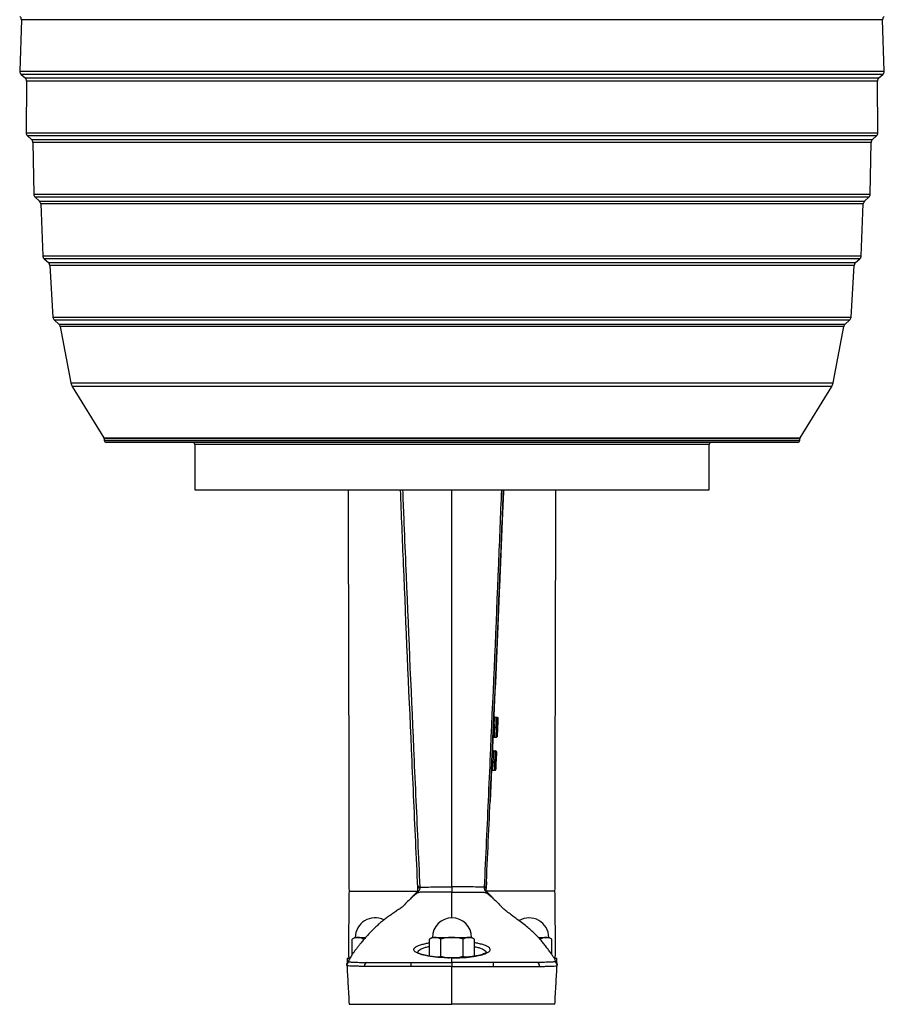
# Model space of a CAD drawing. Header units: millimetres. Extents: x 45 to 207, y 11 to 197.
# Tile 4 of 5: x 165 to 207, y 102 to 150. Entities that reach past the tile are written whole.
import ezdxf

# ---------------------------------------------------------------- set-up
doc = ezdxf.new("R2010")
doc.units = ezdxf.units.MM

msp = doc.modelspace()

# ---------------------------------------------------------------- linework, layer by layer
at = {"color": 7, "linetype": 'Continuous', "lineweight": 25}
for p, q in [((164.701, 149.652), (164.62, 147.152)), ((206.638, 147.152), (206.557, 149.652)), ((164.687, 146.996), (164.885, 146.819)), ((206.373, 146.819), (206.572, 146.996)), ((164.952, 146.668), (164.929, 144.161)), ((206.329, 144.161), (206.307, 146.668)), ((164.996, 144.01), (165.198, 143.829)), ((206.06, 143.829), (206.263, 144.01)), ((165.265, 143.683), (165.301, 141.171)), ((205.957, 141.171), (205.993, 143.683)), ((165.368, 141.025), (165.575, 140.84)), ((165.641, 140.698), (165.738, 138.182)), ((205.521, 138.182), (205.617, 140.698)), ((205.683, 140.84), (205.89, 141.025)), ((165.804, 138.04), (166.015, 137.852)), ((205.243, 137.852), (205.454, 138.04)), ((166.081, 137.715), (166.238, 135.196)), ((205.02, 135.196), (205.177, 137.715)), ((166.304, 135.06), (166.528, 134.86)), ((204.73, 134.86), (204.954, 135.06)), ((166.591, 134.748), (167.112, 132.005)), ((204.146, 132.005), (204.667, 134.748)), ((167.177, 131.836), (168.714, 129.338)), ((202.544, 129.338), (204.081, 131.836)), ((168.729, 129.286), (168.729, 129.214)), ((202.529, 129.214), (202.529, 129.286)), ((185.629, 129.114), (168.829, 129.114)), ((173.129, 129.014), (173.129, 126.814)), ((202.429, 129.114), (185.629, 129.114)), ((198.129, 126.814), (198.129, 129.014)), ((173.129, 126.814), (185.629, 126.814)), ((185.629, 107.519), (185.629, 126.814)), ((185.629, 126.814), (198.129, 126.814)), ((187.666, 115.815), (187.667, 115.816)), ((187.716, 115.764), (187.812, 115.764)), ((187.812, 115.764), (187.812, 115.764)), ((187.854, 115.531), (187.856, 115.58)), ((187.859, 115.632), (187.856, 115.571)), ((187.859, 115.632), (187.861, 115.688)), ((187.861, 115.688), (187.861, 115.688)), ((187.693, 115.279), (187.693, 115.279)), ((187.693, 115.279), (187.793, 115.279)), ((187.793, 115.279), (187.793, 115.279)), ((187.831, 115), (187.826, 114.905)), ((187.829, 114.967), (187.831, 115.018)), ((187.619, 114.744), (187.594, 114.185)), ((187.669, 114.791), (187.773, 114.791)), ((187.773, 114.791), (187.773, 114.791)), ((187.59, 114.085), (187.639, 114.083)), ((187.594, 114.185), (187.594, 114.185)), ((187.594, 114.185), (187.594, 114.185)), ((187.594, 114.184), (187.594, 114.185)), ((187.594, 114.185), (187.594, 114.185)), ((187.594, 114.183), (187.594, 114.185)), ((187.639, 114.083), (187.617, 113.58)), ((187.74, 114.083), (187.639, 114.083)), ((187.644, 114.133), (187.74, 114.133)), ((187.74, 114.133), (187.74, 114.083)), ((187.74, 114.133), (187.74, 114.133)), ((187.74, 114.133), (187.74, 114.133)), ((187.79, 114.08), (187.74, 114.083)), ((187.788, 114.048), (187.785, 113.969)), ((187.786, 114.006), (187.79, 114.08)), ((187.787, 114.014), (187.787, 114.014)), ((187.79, 114.08), (187.79, 114.08)), ((187.79, 114.08), (187.79, 114.08)), ((187.567, 113.583), (187.567, 113.582)), ((187.567, 113.583), (187.617, 113.58)), ((187.617, 113.58), (187.617, 113.58)), ((187.717, 113.58), (187.617, 113.58)), ((187.617, 113.58), (187.717, 113.58)), ((187.717, 113.58), (187.717, 113.58)), ((187.717, 113.58), (187.767, 113.578)), ((187.775, 113.746), (187.771, 113.658)), ((187.771, 113.658), (187.771, 113.658)), ((187.774, 113.724), (187.774, 113.724)), ((187.551, 113.235), (187.48, 111.663)), ((187.597, 113.183), (187.702, 113.183)), ((187.597, 113.183), (187.702, 113.183)), ((187.753, 113.254), (187.753, 113.254)), ((187.303, 107.762), (187.289, 107.446)), ((183.962, 107.608), (183.97, 107.446)), ((183.97, 107.445), (183.968, 107.486)), ((184.066, 107.506), (184.067, 107.475)), ((187.192, 107.506), (187.191, 107.475)), ((187.288, 107.445), (187.29, 107.486)), ((187.289, 107.446), (187.288, 107.445)), ((187.376, 107.222), (187.359, 107.241)), ((180.929, 105.064), (180.782, 104.979)), ((180.782, 104.234), (180.782, 104.979)), ((180.929, 105.064), (181.056, 105.064)), ((181.056, 105.064), (181.425, 105.064)), ((181.331, 104.949), (181.331, 104.979)), ((184.679, 105.064), (184.532, 104.979)), ((184.532, 104.149), (184.532, 104.979)), ((184.679, 105.064), (184.806, 105.064)), ((184.806, 105.064), (185.629, 105.064)), ((185.081, 104.149), (185.081, 104.979)), ((185.629, 105.064), (186.452, 105.064)), ((186.178, 104.149), (186.178, 104.979)), ((186.452, 105.064), (186.579, 105.064)), ((186.726, 104.979), (186.579, 105.064)), ((186.726, 104.149), (186.726, 104.979)), ((189.831, 105.064), (190.202, 105.064)), ((189.928, 104.979), (189.892, 104.989)), ((189.928, 104.948), (189.928, 104.979)), ((190.202, 105.064), (190.329, 105.064)), ((190.476, 104.979), (190.329, 105.064)), ((190.476, 104.234), (190.476, 104.979)), ((180.529, 104.064), (180.529, 103.814)), ((180.529, 104.064), (180.664, 104.064)), ((185.629, 103.849), (185.629, 104.069)), ((186.178, 104.149), (186.286, 104.099)), ((190.602, 104.064), (190.729, 104.064)), ((190.717, 103.802), (190.729, 103.814)), ((190.729, 103.814), (190.729, 104.064)), ((185.629, 103.654), (183.629, 103.653)), ((185.629, 103.654), (187.629, 103.653)), ((180.629, 101.814), (180.97, 101.814)), ((180.97, 101.814), (183.629, 101.814)), ((183.629, 101.814), (185.629, 101.814)), ((187.629, 101.814), (185.629, 101.814)), ((190.288, 101.814), (187.629, 101.814)), ((190.629, 101.814), (190.288, 101.814))]:
    msp.add_line(p, q, dxfattribs=at)
at = {"color": 8, "linetype": 'Continuous', "lineweight": 25}
for p, q in [((206.557, 149.652), (164.701, 149.652)), ((164.62, 147.152), (206.638, 147.152)), ((206.572, 146.996), (164.687, 146.996)), ((164.885, 146.819), (206.373, 146.819)), ((206.307, 146.668), (164.952, 146.668)), ((164.929, 144.161), (206.329, 144.161)), ((206.263, 144.01), (164.996, 144.01)), ((165.198, 143.829), (206.06, 143.829)), ((205.993, 143.683), (165.265, 143.683)), ((165.301, 141.171), (205.957, 141.171)), ((205.89, 141.025), (165.368, 141.025)), ((165.575, 140.84), (205.683, 140.84)), ((205.617, 140.698), (165.641, 140.698)), ((165.738, 138.182), (205.521, 138.182)), ((205.454, 138.04), (165.804, 138.04)), ((166.015, 137.852), (205.243, 137.852)), ((205.177, 137.715), (166.081, 137.715)), ((166.238, 135.196), (205.02, 135.196)), ((204.954, 135.06), (166.304, 135.06)), ((166.528, 134.86), (204.73, 134.86)), ((204.667, 134.748), (166.591, 134.748)), ((167.112, 132.005), (204.146, 132.005)), ((204.081, 131.836), (167.177, 131.836)), ((168.714, 129.338), (185.629, 129.338)), ((185.629, 129.286), (168.729, 129.286)), ((168.729, 129.214), (185.629, 129.214)), ((185.629, 129.338), (202.544, 129.338)), ((202.529, 129.286), (185.629, 129.286)), ((185.629, 129.214), (202.529, 129.214)), ((185.629, 129.014), (173.129, 129.014)), ((198.129, 129.014), (185.629, 129.014)), ((187.643, 115.294), (187.641, 115.294)), ((187.641, 115.264), (187.641, 115.266)), ((187.79, 114.08), (187.79, 114.08)), ((187.79, 114.08), (187.79, 114.08)), ((183.883, 107.221), (183.884, 107.221)), ((185.629, 106.014), (185.629, 107.27)), ((187.289, 107.446), (187.289, 107.446)), ((187.375, 107.221), (187.375, 107.221))]:
    msp.add_line(p, q, dxfattribs=at)
at = {"color": 7, "linetype": 'Continuous', "lineweight": 25, "flags": 128}
for points in [[(187.861, 115.688), (187.857, 115.588), (187.839, 115.189), (187.824, 114.862)], [(187.567, 113.583), (187.572, 113.683), (187.59, 114.085)], [(187.644, 114.133), (187.634, 114.134), (187.633, 114.134)], [(187.717, 113.58), (187.73, 113.859), (187.74, 114.083)], [(187.79, 114.08), (187.785, 113.98), (187.767, 113.581), (187.753, 113.254)], [(187.765, 113.528), (187.769, 113.628), (187.787, 114.027), (187.79, 114.08)], [(187.79, 114.08), (187.785, 113.98), (187.766, 113.55)], [(187.79, 114.08), (187.785, 113.98), (187.767, 113.578)], [(187.767, 113.578), (187.772, 113.678), (187.784, 113.947)], [(187.774, 113.724), (187.778, 113.824), (187.787, 114.014)], [(187.79, 114.08), (187.79, 114.08), (187.79, 114.08)], [(187.753, 113.254), (187.757, 113.354), (187.771, 113.658)], [(183.629, 103.849), (183.629, 103.839), (183.629, 103.824), (183.629, 103.803), (183.629, 103.779), (183.629, 103.751), (183.629, 103.72), (183.629, 103.687), (183.629, 103.653)], [(187.629, 103.849), (187.629, 103.839), (187.629, 103.824), (187.629, 103.803), (187.629, 103.779), (187.629, 103.751), (187.629, 103.72), (187.629, 103.687), (187.629, 103.653)]]:
    msp.add_lwpolyline(points, dxfattribs=at)
at = {"color": 8, "linetype": 'Continuous', "lineweight": 25, "flags": 128}
for points in [[(187.594, 114.185), (187.595, 114.175), (187.597, 114.166)], [(187.594, 114.185), (187.595, 114.175), (187.597, 114.166)], [(187.771, 113.658), (187.767, 113.569), (187.763, 113.484)], [(180.556, 103.869), (180.564, 103.877), (180.584, 103.883), (180.584, 103.883), (180.584, 103.883)], [(184.457, 104.165), (184.448, 104.166), (184.423, 104.164)], [(186.8, 104.165), (186.81, 104.166), (186.835, 104.164)], [(190.702, 103.869), (190.694, 103.877), (190.675, 103.883), (190.675, 103.883), (190.675, 103.883)]]:
    msp.add_lwpolyline(points, dxfattribs=at)
at = {"color": 7, "linetype": 'Continuous', "lineweight": 25}
for centre, radius, start, end in [((164.502, 149.658), 0.2, 358.1345, 48.1897), ((206.757, 149.658), 0.2, 131.8103, 181.8655), ((164.82, 147.145), 0.2, 178.1345, 228.1897), ((206.438, 147.145), 0.2, 311.8103, 1.8655), ((164.752, 146.67), 0.2, 359.4812, 48.1897), ((206.507, 146.67), 0.2, 131.8103, 180.5188), ((165.129, 144.159), 0.2, 179.4812, 228.1897), ((206.129, 144.159), 0.2, 311.8103, 0.5188), ((165.065, 143.68), 0.2, 0.834, 48.1897), ((206.193, 143.68), 0.2, 131.8103, 179.166), ((165.501, 141.174), 0.2, 180.834, 228.1897), ((205.757, 141.174), 0.2, 311.8103, 359.166), ((165.441, 140.691), 0.2, 2.1926, 48.1897), ((205.817, 140.691), 0.2, 131.8103, 177.8074), ((165.937, 138.19), 0.2, 182.1926, 228.1897), ((165.882, 137.703), 0.2, 3.5569, 48.1897), ((205.376, 137.703), 0.2, 131.8103, 176.4431), ((205.321, 138.19), 0.2, 311.8103, 357.8074), ((166.438, 135.209), 0.2, 183.5569, 228.1897), ((204.821, 135.209), 0.2, 311.8103, 356.4431), ((166.395, 134.71), 0.2, 10.7504, 48.1897), ((204.864, 134.71), 0.2, 131.8103, 169.2496), ((167.603, 132.098), 0.5, 190.7504, 211.6075), ((203.655, 132.098), 0.5, 328.3925, 349.2496), ((168.629, 129.286), 0.1, 0, 31.6075), ((168.829, 129.214), 0.1, 180, 270), ((202.429, 129.214), 0.1, 270, 0), ((202.629, 129.286), 0.1, 148.3925, 180), ((173.029, 129.014), 0.1, 0, 90), ((198.229, 129.014), 0.1, 90, 180), ((187.781, 115.021), 0.05, 357.4585, 0), ((187.644, 114.183), 0.05, 177.4445, 269.9995), ((187.644, 114.183), 0.05, 199.4098, 270), ((187.644, 114.183), 0.05, 199.5512, 270), ((187.644, 114.183), 0.05, 199.2594, 270), ((187.74, 114.083), 0.05, 357.4425, 90), ((187.74, 114.083), 0.05, 357.4425, 90), ((187.74, 114.083), 0.05, 357.4425, 90), ((187.74, 114.083), 0.05, 357.4426, 0), ((187.549, 112.335), 1.247, 86.8617, 89.1588), ((187.785, 114.825), 1.247, 266.8618, 269.1589), ((187.597, 113.133), 0.05, 89.9953, 177.4258), ((187.702, 113.233), 0.05, 269.9953, 357.4272), ((184.05, 107.331), 0.176, 84.8018, 117.8564), ((184.049, 107.359), 0.117, 81.5137, 132.8656), ((187.209, 107.359), 0.117, 47.1344, 98.4863), ((187.208, 107.331), 0.176, 62.1436, 95.1982), ((181.879, 105.064), 0.95, 63.0404, 180), ((185.629, 105.064), 0.95, 0, 180), ((189.379, 105.064), 0.95, 0, 121.0066), ((180.717, 103.717), 0.199, 118.2302, 183.339), ((181.591, 103.678), 0.212, 125.602, 186.9729), ((189.667, 103.678), 0.212, 353.0271, 54.398), ((190.541, 103.717), 0.199, 356.661, 61.7698)]:
    msp.add_arc(centre, radius, start, end, dxfattribs=at)
for points, knots in [([(180.581, 126.814), (180.582, 126.694), (180.583, 125.666), (180.588, 123.744), (180.594, 121.076), (180.599, 119.073), (180.603, 117.725), (180.604, 117.006), (180.606, 116.293), (180.608, 115.601), (180.609, 114.958), (180.611, 114.395), (180.612, 113.943), (180.612, 113.594), (180.613, 113.364), (180.613, 113.184), (180.614, 113.003), (180.614, 112.746), (180.615, 112.387), (180.616, 111.915), (180.617, 111.325), (180.618, 110.629), (180.62, 109.827), (180.621, 108.92), (180.623, 108.071), (180.623, 107.524), (180.624, 107.314)], [0, 0, 0, 0, 0.01856, 0.158111, 0.295759, 0.42898, 0.46623, 0.503119, 0.539646, 0.575812, 0.60966, 0.638533, 0.662418, 0.679224, 0.69221, 0.697824, 0.706857, 0.720034, 0.737356, 0.762229, 0.792515, 0.828214, 0.869326, 0.915851, 0.967788, 1, 1, 1, 1]), ([(183.968, 107.486), (183.934, 108.233), (183.831, 110.472), (183.595, 115.7), (183.346, 121.396), (183.176, 125.602), (183.127, 126.814)], [0, 0, 0, 0, 0.116001, 0.348005, 0.812021, 1, 1, 1, 1]), ([(187.29, 107.486), (187.325, 108.233), (187.427, 110.472), (187.663, 115.7), (187.913, 121.396), (188.082, 125.602), (188.131, 126.814)], [0, 0, 0, 0, 0.116001, 0.348005, 0.812021, 1, 1, 1, 1]), ([(188.131, 126.814), (188.112, 126.344), (188.051, 124.802), (187.899, 121.135), (187.759, 117.94), (187.666, 115.815)], [0, 0, 0, 0, 0.128125, 0.419938, 1, 1, 1, 1]), ([(190.634, 107.314), (190.635, 107.488), (190.635, 107.969), (190.637, 108.724), (190.638, 109.548), (190.639, 110.278), (190.64, 110.914), (190.641, 111.455), (190.642, 111.902), (190.643, 112.255), (190.643, 112.514), (190.644, 112.691), (190.644, 112.824), (190.645, 113.024), (190.645, 113.345), (190.646, 113.798), (190.647, 114.317), (190.649, 114.879), (190.65, 115.546), (190.652, 116.326), (190.654, 117.229), (190.657, 118.314), (190.66, 119.563), (190.663, 120.948), (190.667, 122.322), (190.671, 124.021), (190.674, 125.517), (190.676, 126.56), (190.677, 126.814)], [0, 0, 0, 0, 0.026796, 0.073896, 0.116164, 0.153598, 0.1862, 0.213967, 0.236901, 0.255001, 0.268268, 0.2767, 0.282242, 0.288733, 0.307482, 0.331569, 0.358488, 0.387299, 0.418001, 0.461066, 0.507375, 0.556928, 0.627976, 0.699482, 0.769963, 0.839418, 0.960893, 1, 1, 1, 1]), ([(187.643, 115.281), (187.645, 115.33), (187.65, 115.435), (187.655, 115.556), (187.66, 115.67), (187.664, 115.76), (187.666, 115.811), (187.666, 115.815), (187.666, 115.816)], [0, 0, 0, 0, 0.173773, 0.375076, 0.460805, 0.686111, 0.900269, 1, 1, 1, 1]), ([(187.716, 115.764), (187.711, 115.765), (187.7, 115.766), (187.685, 115.774), (187.673, 115.787), (187.667, 115.801), (187.666, 115.811), (187.666, 115.816), (187.666, 115.816)], [0, 0, 0, 0, 0.208746, 0.417494, 0.626257, 0.835054, 0.971195, 1, 1, 1, 1]), ([(187.667, 115.816), (187.667, 115.816), (187.666, 115.811), (187.668, 115.801), (187.673, 115.787), (187.685, 115.774), (187.7, 115.766), (187.711, 115.765), (187.716, 115.764)], [0, 0, 0, 0, 0.0280831, 0.1649552, 0.3737515, 0.5825106, 0.7912536, 1, 1, 1, 1]), ([(187.716, 115.764), (187.716, 115.763), (187.716, 115.76), (187.714, 115.713), (187.71, 115.631), (187.705, 115.528), (187.699, 115.419), (187.695, 115.323), (187.693, 115.279)], [0, 0, 0, 0, 0.100152, 0.314508, 0.53981, 0.624836, 0.824896, 1, 1, 1, 1]), ([(187.793, 115.279), (187.793, 115.289), (187.796, 115.358), (187.801, 115.485), (187.805, 115.594), (187.809, 115.677), (187.811, 115.746), (187.812, 115.758), (187.812, 115.764)], [0, 0, 0, 0, 0.041685, 0.270118, 0.501992, 0.544612, 0.766136, 1, 1, 1, 1]), ([(187.812, 115.764), (187.818, 115.764), (187.829, 115.762), (187.844, 115.754), (187.855, 115.741), (187.861, 115.727), (187.862, 115.717), (187.862, 115.713), (187.862, 115.712)], [0, 0, 0, 0, 0.208747, 0.41749, 0.626249, 0.835041, 0.971221, 1, 1, 1, 1]), ([(187.812, 115.764), (187.818, 115.764), (187.829, 115.762), (187.844, 115.754), (187.855, 115.741), (187.861, 115.727), (187.862, 115.717), (187.862, 115.713), (187.862, 115.712)], [0, 0, 0, 0, 0.208738, 0.417479, 0.626236, 0.83503, 0.971942, 1, 1, 1, 1]), ([(187.862, 115.712), (187.862, 115.712), (187.862, 115.711), (187.861, 115.692), (187.859, 115.634), (187.855, 115.559), (187.851, 115.462), (187.846, 115.348), (187.843, 115.286), (187.843, 115.277)], [0, 0, 0, 0, 0.011483, 0.2345, 0.457054, 0.499386, 0.728913, 0.957406, 1, 1, 1, 1]), ([(187.862, 115.712), (187.862, 115.712), (187.862, 115.711), (187.861, 115.695), (187.859, 115.641), (187.856, 115.568), (187.851, 115.471), (187.846, 115.353), (187.843, 115.288), (187.843, 115.276)], [0, 0, 0, 0, 0.004361, 0.218111, 0.43145, 0.475111, 0.710936, 0.946487, 1, 1, 1, 1]), ([(187.843, 115.272), (187.843, 115.284), (187.846, 115.342), (187.85, 115.447), (187.855, 115.554), (187.859, 115.64), (187.862, 115.701), (187.862, 115.709), (187.862, 115.712)], [0, 0, 0, 0, 0.050828, 0.256255, 0.461395, 0.599648, 0.809461, 1, 1, 1, 1]), ([(187.843, 115.277), (187.843, 115.29), (187.846, 115.342), (187.85, 115.434), (187.853, 115.518), (187.856, 115.585), (187.859, 115.636), (187.859, 115.642), (187.859, 115.646)], [0, 0, 0, 0, 0.064537, 0.276611, 0.481386, 0.586282, 0.793104, 1, 1, 1, 1]), ([(187.859, 115.646), (187.859, 115.645), (187.859, 115.644), (187.858, 115.623), (187.855, 115.556), (187.851, 115.461), (187.847, 115.36), (187.844, 115.297), (187.843, 115.275)], [0, 0, 0, 0, 0.0547008, 0.2574305, 0.4564822, 0.6742109, 0.8816208, 1, 1, 1, 1]), ([(187.843, 115.273), (187.843, 115.281), (187.845, 115.328), (187.849, 115.414), (187.853, 115.503), (187.856, 115.575), (187.859, 115.634), (187.859, 115.642), (187.859, 115.646)], [0, 0, 0, 0, 0.0396218, 0.2421898, 0.4454427, 0.5597976, 0.7664545, 1, 1, 1, 1]), ([(187.859, 115.646), (187.859, 115.646), (187.859, 115.644), (187.859, 115.634), (187.857, 115.597), (187.855, 115.562), (187.854, 115.531)], [0, 0, 0, 0, 0.041196, 0.450399, 0.525077, 1, 1, 1, 1]), ([(187.856, 115.58), (187.857, 115.602), (187.859, 115.648), (187.862, 115.699), (187.862, 115.707), (187.862, 115.712)], [0, 0, 0, 0, 0.297129, 0.591016, 1, 1, 1, 1]), ([(187.619, 114.743), (187.619, 114.743), (187.619, 114.745), (187.62, 114.764), (187.624, 114.855), (187.63, 114.994), (187.637, 115.148), (187.641, 115.243), (187.643, 115.281)], [0, 0, 0, 0, 0.026654, 0.236676, 0.431432, 0.663493, 0.864636, 1, 1, 1, 1]), ([(187.693, 115.279), (187.687, 115.279), (187.676, 115.28), (187.661, 115.28), (187.65, 115.281), (187.644, 115.281), (187.643, 115.281), (187.643, 115.281), (187.643, 115.281)], [0, 0, 0, 0, 0.214755, 0.42951, 0.64428, 0.859078, 0.968977, 1, 1, 1, 1]), ([(187.693, 115.279), (187.693, 115.279), (187.691, 115.244), (187.687, 115.157), (187.68, 115.017), (187.674, 114.892), (187.67, 114.81), (187.669, 114.792), (187.669, 114.791), (187.669, 114.791)], [0, 0, 0, 0, 0.0000022, 0.1377022, 0.3385525, 0.5688518, 0.761561, 0.9723584, 1, 1, 1, 1]), ([(187.773, 114.791), (187.773, 114.793), (187.774, 114.799), (187.776, 114.853), (187.779, 114.943), (187.784, 115.062), (187.789, 115.185), (187.792, 115.257), (187.793, 115.279)], [0, 0, 0, 0, 0.172365, 0.370495, 0.51341, 0.71573, 0.915612, 1, 1, 1, 1]), ([(187.773, 114.791), (187.779, 114.791), (187.79, 114.792), (187.805, 114.801), (187.817, 114.814), (187.822, 114.826), (187.823, 114.835), (187.823, 114.838), (187.823, 114.838)], [0, 0, 0, 0, 0.22088, 0.441759, 0.662655, 0.883584, 0.96852, 1, 1, 1, 1]), ([(187.823, 114.838), (187.823, 114.838), (187.823, 114.835), (187.822, 114.826), (187.817, 114.814), (187.805, 114.801), (187.79, 114.792), (187.779, 114.791), (187.773, 114.791)], [0, 0, 0, 0, 0.026539, 0.116506, 0.337444, 0.558319, 0.77916, 1, 1, 1, 1]), ([(187.793, 115.279), (187.798, 115.279), (187.81, 115.278), (187.825, 115.277), (187.836, 115.277), (187.841, 115.277), (187.843, 115.277), (187.843, 115.277), (187.843, 115.277)], [0, 0, 0, 0, 0.214755, 0.42951, 0.644279, 0.859077, 0.968995, 1, 1, 1, 1]), ([(187.843, 115.277), (187.842, 115.257), (187.839, 115.191), (187.834, 115.08), (187.829, 114.974), (187.826, 114.894), (187.824, 114.845), (187.823, 114.841), (187.823, 114.838)], [0, 0, 0, 0, 0.08684, 0.286949, 0.487416, 0.629098, 0.824968, 1, 1, 1, 1]), ([(187.843, 115.276), (187.842, 115.269), (187.84, 115.213), (187.835, 115.108), (187.83, 114.995), (187.826, 114.907), (187.824, 114.848), (187.823, 114.841), (187.823, 114.838)], [0, 0, 0, 0, 0.0305799, 0.244446, 0.4577694, 0.6036838, 0.8042068, 1, 1, 1, 1]), ([(187.823, 114.838), (187.823, 114.839), (187.823, 114.84), (187.824, 114.86), (187.827, 114.929), (187.832, 115.022), (187.837, 115.136), (187.841, 115.228), (187.843, 115.272)], [0, 0, 0, 0, 0.04027, 0.243349, 0.445921, 0.593946, 0.804134, 1, 1, 1, 1]), ([(187.823, 114.838), (187.823, 114.839), (187.823, 114.84), (187.824, 114.86), (187.827, 114.914), (187.829, 114.956), (187.829, 114.963), (187.829, 114.967)], [0, 0, 0, 0, 0.1259611, 0.4471726, 0.90905, 0.9447356, 1, 1, 1, 1]), ([(187.826, 114.905), (187.826, 114.905), (187.826, 114.905), (187.827, 114.924), (187.83, 114.985), (187.834, 115.072), (187.838, 115.173), (187.841, 115.245), (187.843, 115.277)], [0, 0, 0, 0, 0.036785, 0.248942, 0.452036, 0.632284, 0.830925, 1, 1, 1, 1]), ([(187.843, 115.275), (187.842, 115.263), (187.84, 115.211), (187.836, 115.121), (187.832, 115.044), (187.83, 114.979), (187.827, 114.919), (187.827, 114.91), (187.826, 114.905)], [0, 0, 0, 0, 0.061083, 0.27085, 0.472262, 0.535776, 0.747961, 1, 1, 1, 1]), ([(187.831, 115.018), (187.83, 114.993), (187.828, 114.944), (187.826, 114.909), (187.826, 114.906), (187.826, 114.905)], [0, 0, 0, 0, 0.3958593, 0.7438475, 1, 1, 1, 1]), ([(187.826, 114.905), (187.826, 114.905), (187.826, 114.905), (187.827, 114.91), (187.827, 114.928), (187.829, 114.963), (187.83, 114.987)], [0, 0, 0, 0, 0.098759, 0.252217, 0.503583, 1, 1, 1, 1]), ([(187.83, 114.987), (187.83, 114.995), (187.832, 115.023), (187.834, 115.087), (187.838, 115.178), (187.841, 115.244), (187.843, 115.273)], [0, 0, 0, 0, 0.120314, 0.388501, 0.736643, 1, 1, 1, 1]), ([(187.619, 114.743), (187.619, 114.744), (187.619, 114.747), (187.62, 114.755), (187.626, 114.768), (187.637, 114.78), (187.652, 114.789), (187.663, 114.79), (187.669, 114.791)], [0, 0, 0, 0, 0.031501, 0.116401, 0.337334, 0.558235, 0.779119, 1, 1, 1, 1]), ([(187.669, 114.791), (187.663, 114.79), (187.652, 114.789), (187.637, 114.78), (187.626, 114.768), (187.62, 114.755), (187.619, 114.746), (187.619, 114.743), (187.619, 114.743)], [0, 0, 0, 0, 0.2208442, 0.4416892, 0.6625675, 0.8835103, 0.9734409, 1, 1, 1, 1]), ([(187.59, 114.085), (187.59, 114.092), (187.591, 114.111), (187.592, 114.139), (187.593, 114.164), (187.594, 114.182), (187.594, 114.184), (187.594, 114.185)], [0, 0, 0, 0, 0.141904, 0.356627, 0.571147, 0.785572, 1, 1, 1, 1]), ([(187.597, 114.166), (187.596, 114.168), (187.595, 114.172), (187.594, 114.177), (187.594, 114.181), (187.594, 114.183), (187.594, 114.184), (187.594, 114.184), (187.594, 114.185), (187.594, 114.185), (187.594, 114.185), (187.594, 114.185)], [0, 0, 0, 0, 0.294155, 0.608783, 0.817421, 0.924949, 0.943455, 0.953999, 0.963942, 0.978945, 1, 1, 1, 1]), ([(187.644, 114.133), (187.644, 114.132), (187.644, 114.131), (187.643, 114.122), (187.642, 114.11), (187.641, 114.096), (187.64, 114.086), (187.639, 114.083)], [0, 0, 0, 0, 0.214126, 0.428381, 0.642939, 0.857889, 1, 1, 1, 1]), ([(187.787, 114.014), (187.787, 114.014), (187.787, 114.013), (187.786, 114.004), (187.785, 113.98), (187.785, 113.969)], [0, 0, 0, 0, 0.379824, 0.727829, 1, 1, 1, 1]), ([(187.788, 114.048), (187.789, 114.056), (187.79, 114.082), (187.79, 114.081), (187.79, 114.08)], [0, 0, 0, 0, 0.304982, 1, 1, 1, 1]), ([(187.547, 113.135), (187.547, 113.137), (187.547, 113.142), (187.549, 113.18), (187.551, 113.23), (187.554, 113.289), (187.559, 113.4), (187.563, 113.501), (187.566, 113.568), (187.567, 113.582)], [0, 0, 0, 0, 0.157276, 0.33512, 0.396771, 0.532345, 0.693213, 0.934679, 1, 1, 1, 1]), ([(187.617, 113.58), (187.616, 113.566), (187.614, 113.503), (187.609, 113.411), (187.604, 113.313), (187.601, 113.264), (187.599, 113.222), (187.597, 113.189), (187.597, 113.185), (187.597, 113.183)], [0, 0, 0, 0, 0.0729741, 0.3291039, 0.4817988, 0.6107961, 0.6707011, 0.8430048, 1, 1, 1, 1]), ([(187.702, 113.183), (187.702, 113.184), (187.702, 113.188), (187.703, 113.221), (187.705, 113.275), (187.707, 113.345), (187.711, 113.452), (187.715, 113.532), (187.717, 113.58)], [0, 0, 0, 0, 0.136863, 0.3082, 0.437014, 0.578352, 0.749502, 1, 1, 1, 1]), ([(187.767, 113.578), (187.765, 113.533), (187.762, 113.459), (187.758, 113.365), (187.755, 113.306), (187.753, 113.263), (187.752, 113.234), (187.752, 113.232), (187.752, 113.231)], [0, 0, 0, 0, 0.277129, 0.445414, 0.575366, 0.698753, 0.862713, 1, 1, 1, 1]), ([(187.752, 113.231), (187.752, 113.231), (187.752, 113.233), (187.752, 113.25), (187.754, 113.293), (187.757, 113.355), (187.762, 113.458), (187.765, 113.533), (187.767, 113.578)], [0, 0, 0, 0, 0.10001, 0.253485, 0.368084, 0.545173, 0.725921, 1, 1, 1, 1]), ([(187.766, 113.55), (187.766, 113.546), (187.764, 113.501), (187.761, 113.435), (187.758, 113.368), (187.756, 113.329), (187.755, 113.301), (187.755, 113.298), (187.754, 113.297)], [0, 0, 0, 0, 0.031817, 0.373419, 0.528494, 0.63754, 0.836091, 1, 1, 1, 1]), ([(187.754, 113.297), (187.754, 113.297), (187.755, 113.298), (187.755, 113.311), (187.756, 113.339), (187.758, 113.377), (187.761, 113.438), (187.763, 113.49), (187.765, 113.523), (187.765, 113.528)], [0, 0, 0, 0, 0.089247, 0.263533, 0.387111, 0.544596, 0.702333, 0.96076, 1, 1, 1, 1]), ([(187.775, 113.746), (187.775, 113.743), (187.774, 113.728), (187.774, 113.725), (187.774, 113.724), (187.774, 113.724)], [0, 0, 0, 0, 0.141336, 0.864972, 1, 1, 1, 1]), ([(187.55, 113.214), (187.55, 113.21), (187.55, 113.204), (187.55, 113.201), (187.549, 113.2)], [0, 0, 0, 0, 0.7959213, 1, 1, 1, 1]), ([(180.624, 107.314), (180.622, 107.147), (180.619, 106.835), (180.615, 106.405), (180.611, 106.045), (180.608, 105.759), (180.606, 105.542), (180.604, 105.405), (180.602, 105.319), (180.602, 105.284), (180.602, 105.223), (180.602, 105.106), (180.601, 104.925), (180.599, 104.711), (180.597, 104.526), (180.595, 104.38), (180.596, 104.273), (180.599, 104.193), (180.605, 104.135), (180.62, 104.083), (180.632, 104.072), (180.64, 104.064)], [0, 0, 0, 0, 0.128461, 0.238524, 0.330205, 0.403529, 0.458545, 0.495376, 0.512598, 0.521542, 0.536369, 0.559891, 0.615022, 0.675336, 0.725351, 0.758204, 0.788137, 0.820113, 0.856264, 0.897677, 1, 1, 1, 1]), ([(180.631, 107.314), (180.63, 107.314), (180.627, 107.314), (180.69, 107.314), (180.807, 107.314), (180.986, 107.314), (181.709, 107.314), (182.625, 107.314), (183.55, 107.314), (183.878, 107.314), (183.944, 107.314)], [0, 0, 0, 0, 0.02851, 0.078719, 0.129009, 0.179593, 0.230385, 0.726712, 0.945095, 1, 1, 1, 1]), ([(183.944, 107.215), (183.917, 107.199), (183.823, 107.143), (183.598, 106.934), (183.393, 106.727), (183.247, 106.579), (183.235, 106.567)], [0, 0, 0, 0, 0.102232, 0.359596, 0.946961, 1, 1, 1, 1]), ([(183.884, 107.221), (183.839, 107.175), (183.749, 107.083), (183.66, 106.992), (183.615, 106.946)], [0, 0, 0, 0, 0.498505, 1, 1, 1, 1]), ([(183.616, 106.947), (183.651, 106.983), (183.728, 107.062), (183.801, 107.136), (183.84, 107.176)], [0, 0, 0, 0, 0.4643223, 1, 1, 1, 1]), ([(183.84, 107.176), (183.847, 107.183), (183.866, 107.202), (183.878, 107.214), (183.884, 107.221), (183.884, 107.221)], [0, 0, 0, 0, 0.411009, 0.984853, 1, 1, 1, 1]), ([(184.067, 107.475), (184.065, 107.45), (184.063, 107.422), (184.043, 107.363), (183.998, 107.297), (183.928, 107.24), (183.87, 107.196), (183.849, 107.181), (183.841, 107.176)], [0, 0, 0, 0, 0.172999, 0.200861, 0.479078, 0.825851, 0.934464, 1, 1, 1, 1]), ([(183.884, 107.221), (183.884, 107.221), (183.884, 107.221), (183.884, 107.221), (183.883, 107.221), (183.883, 107.221)], [0, 0, 0, 0, 0.030555, 0.813018, 1, 1, 1, 1]), ([(183.884, 107.221), (183.901, 107.24), (183.934, 107.281), (183.965, 107.351), (183.968, 107.417), (183.97, 107.445)], [0, 0, 0, 0, 0.349112, 0.725295, 1, 1, 1, 1]), ([(183.97, 107.446), (183.97, 107.446), (183.97, 107.445), (183.97, 107.445), (183.97, 107.445), (183.97, 107.445)], [0, 0, 0, 0, 0.607184, 0.889015, 1, 1, 1, 1]), ([(184.066, 107.506), (184.172, 107.508), (184.42, 107.514), (184.886, 107.516), (185.3, 107.518), (185.574, 107.519), (185.629, 107.519), (185.629, 107.519)], [0, 0, 0, 0, 0.204376, 0.47527, 0.89377, 0.999996, 1, 1, 1, 1]), ([(185.629, 107.27), (185.629, 107.27), (185.189, 107.27), (184.724, 107.268), (184.244, 107.265), (184.197, 107.265), (184.169, 107.265), (184.153, 107.265), (184.144, 107.265), (184.138, 107.265), (184.134, 107.265), (184.132, 107.264), (184.132, 107.264), (184.132, 107.264), (184.132, 107.264)], [0, 0, 0, 0, 0.000004, 0.881832, 0.93145, 0.960222, 0.976883, 0.986522, 0.992128, 0.995408, 0.998699, 0.999498, 0.999997, 1, 1, 1, 1]), ([(185.629, 107.519), (185.629, 107.486), (185.629, 107.42), (185.629, 107.339), (185.629, 107.289), (185.629, 107.275), (185.629, 107.27)], [0, 0, 0, 0, 0.27947, 0.55894, 0.838432, 1, 1, 1, 1]), ([(187.192, 107.506), (187.086, 107.508), (186.838, 107.514), (186.372, 107.516), (185.958, 107.518), (185.684, 107.519), (185.629, 107.519), (185.629, 107.519)], [0, 0, 0, 0, 0.204376, 0.47527, 0.89377, 0.999996, 1, 1, 1, 1]), ([(185.629, 107.27), (185.629, 107.27), (186.07, 107.27), (186.534, 107.268), (187.014, 107.265), (187.061, 107.265), (187.089, 107.265), (187.105, 107.265), (187.114, 107.265), (187.12, 107.265), (187.124, 107.265), (187.126, 107.264), (187.126, 107.264), (187.127, 107.264), (187.127, 107.264)], [0, 0, 0, 0, 0.000004, 0.881832, 0.93145, 0.960222, 0.976883, 0.986522, 0.992128, 0.995408, 0.998699, 0.999498, 0.999997, 1, 1, 1, 1]), ([(187.191, 107.475), (187.193, 107.45), (187.195, 107.422), (187.215, 107.363), (187.26, 107.297), (187.33, 107.24), (187.388, 107.196), (187.409, 107.181), (187.417, 107.176)], [0, 0, 0, 0, 0.172999, 0.200861, 0.479078, 0.825851, 0.934464, 1, 1, 1, 1]), ([(187.374, 107.221), (187.358, 107.24), (187.324, 107.281), (187.293, 107.351), (187.29, 107.417), (187.288, 107.445)], [0, 0, 0, 0, 0.349112, 0.725295, 1, 1, 1, 1]), ([(190.627, 107.314), (190.628, 107.314), (190.631, 107.314), (190.568, 107.314), (190.451, 107.314), (190.272, 107.314), (189.549, 107.314), (188.633, 107.314), (187.709, 107.314), (187.38, 107.314), (187.314, 107.314)], [0, 0, 0, 0, 0.028273, 0.078496, 0.128798, 0.179396, 0.230202, 0.726659, 0.9451, 1, 1, 1, 1]), ([(187.314, 107.215), (187.341, 107.199), (187.435, 107.143), (187.661, 106.934), (187.889, 106.703), (188.059, 106.53), (188.095, 106.493)], [0, 0, 0, 0, 0.092471, 0.325259, 0.856539, 1, 1, 1, 1]), ([(187.643, 106.946), (187.598, 106.992), (187.509, 107.083), (187.419, 107.175), (187.374, 107.221)], [0, 0, 0, 0, 0.501495, 1, 1, 1, 1]), ([(187.418, 107.176), (187.411, 107.183), (187.393, 107.202), (187.38, 107.214), (187.374, 107.221), (187.374, 107.221)], [0, 0, 0, 0, 0.411009, 0.984853, 1, 1, 1, 1]), ([(187.374, 107.221), (187.374, 107.221), (187.374, 107.221), (187.374, 107.221), (187.375, 107.221), (187.375, 107.221)], [0, 0, 0, 0, 0.030555, 0.813018, 1, 1, 1, 1]), ([(187.642, 106.947), (187.607, 106.983), (187.53, 107.062), (187.457, 107.136), (187.418, 107.176)], [0, 0, 0, 0, 0.464821, 1, 1, 1, 1]), ([(190.628, 104.064), (190.63, 104.077), (190.635, 104.111), (190.649, 104.182), (190.656, 104.256), (190.66, 104.301), (190.662, 104.373), (190.661, 104.509), (190.659, 104.689), (190.658, 104.863), (190.657, 104.995), (190.656, 105.107), (190.655, 105.227), (190.653, 105.431), (190.65, 105.74), (190.646, 106.173), (190.64, 106.71), (190.637, 107.101), (190.634, 107.314)], [0, 0, 0, 0, 0.051788, 0.131561, 0.166152, 0.182302, 0.199585, 0.242017, 0.296961, 0.345701, 0.383007, 0.404192, 0.435872, 0.479768, 0.568532, 0.684816, 0.828633, 1, 1, 1, 1]), ([(183.234, 106.568), (183.223, 106.558), (183.154, 106.496), (183.024, 106.408), (182.845, 106.285), (182.665, 106.166), (182.494, 106.047), (182.325, 105.922), (182.165, 105.793), (182.011, 105.657), (181.873, 105.527), (181.705, 105.359), (181.524, 105.168), (181.354, 104.978), (181.219, 104.818), (181.098, 104.668), (180.994, 104.533), (180.905, 104.415), (180.825, 104.3), (180.76, 104.202), (180.707, 104.114), (180.662, 104.036), (180.62, 103.962), (180.59, 103.909), (180.57, 103.884), (180.565, 103.879)], [0, 0, 0, 0, 0.0074737, 0.0457046, 0.0883442, 0.1333767, 0.1790538, 0.22393, 0.2741855, 0.3200434, 0.3600473, 0.3928885, 0.4418368, 0.4836943, 0.5187037, 0.5470355, 0.578647, 0.6177088, 0.665479, 0.7229697, 0.7764985, 0.8370552, 0.9048461, 0.9799829, 1, 1, 1, 1]), ([(190.697, 103.876), (190.69, 103.887), (190.676, 103.909), (190.653, 103.951), (190.625, 104.001), (190.592, 104.056), (190.556, 104.114), (190.515, 104.176), (190.471, 104.243), (190.411, 104.33), (190.338, 104.433), (190.237, 104.569), (190.132, 104.704), (190.042, 104.814), (189.966, 104.905), (189.886, 104.996), (189.789, 105.103), (189.663, 105.232), (189.504, 105.381), (189.309, 105.549), (189.076, 105.733), (188.807, 105.934), (188.545, 106.126), (188.305, 106.316), (188.171, 106.422), (188.097, 106.492), (188.095, 106.494)], [0, 0, 0, 0, 0.057861, 0.125423, 0.184098, 0.233925, 0.275096, 0.307951, 0.332995, 0.352766, 0.374384, 0.408928, 0.448677, 0.465785, 0.483819, 0.507955, 0.541294, 0.589286, 0.646489, 0.71093, 0.780156, 0.851051, 0.919651, 0.961775, 0.999271, 1, 1, 1, 1]), ([(181.056, 105.064), (181.05, 105.064), (181.001, 105.063), (180.908, 105.045), (180.824, 105.001), (180.782, 104.979)], [0, 0, 0, 0, 0.070092, 0.530785, 1, 1, 1, 1]), ([(181.331, 104.979), (181.286, 105.003), (181.196, 105.051), (181.103, 105.06), (181.056, 105.064)], [0, 0, 0, 0, 0.495458, 1, 1, 1, 1]), ([(184.806, 105.064), (184.784, 105.063), (184.691, 105.059), (184.601, 105.014), (184.532, 104.979)], [0, 0, 0, 0, 0.2423865, 1, 1, 1, 1]), ([(185.081, 104.979), (185.061, 104.991), (184.971, 105.041), (184.878, 105.054), (184.806, 105.064)], [0, 0, 0, 0, 0.224392, 1, 1, 1, 1]), ([(185.629, 105.064), (185.616, 105.064), (185.518, 105.063), (185.332, 105.045), (185.165, 105.001), (185.081, 104.979)], [0, 0, 0, 0, 0.070092, 0.530785, 1, 1, 1, 1]), ([(186.178, 104.979), (186.088, 105.003), (185.909, 105.051), (185.723, 105.06), (185.629, 105.064)], [0, 0, 0, 0, 0.495458, 1, 1, 1, 1]), ([(186.452, 105.064), (186.445, 105.064), (186.396, 105.063), (186.303, 105.045), (186.22, 105.001), (186.178, 104.979)], [0, 0, 0, 0, 0.070092, 0.530785, 1, 1, 1, 1]), ([(186.726, 104.979), (186.681, 105.003), (186.592, 105.051), (186.499, 105.06), (186.452, 105.064)], [0, 0, 0, 0, 0.495458, 1, 1, 1, 1]), ([(190.202, 105.064), (190.195, 105.064), (190.146, 105.063), (190.053, 105.045), (189.97, 105.001), (189.928, 104.979)], [0, 0, 0, 0, 0.070092, 0.530785, 1, 1, 1, 1]), ([(190.476, 104.979), (190.431, 105.003), (190.342, 105.051), (190.249, 105.06), (190.202, 105.064)], [0, 0, 0, 0, 0.495458, 1, 1, 1, 1]), ([(184.458, 104.165), (184.41, 104.174), (184.306, 104.195), (184.175, 104.23), (184.066, 104.267), (183.992, 104.303), (183.953, 104.327), (183.941, 104.341), (183.943, 104.337), (183.944, 104.337)], [0, 0, 0, 0, 0.161404, 0.348661, 0.529644, 0.708445, 0.854784, 0.991795, 1, 1, 1, 1]), ([(187.313, 104.335), (187.313, 104.335), (187.315, 104.338), (187.294, 104.319), (187.245, 104.292), (187.168, 104.258), (187.058, 104.223), (186.934, 104.191), (186.839, 104.173), (186.799, 104.165)], [0, 0, 0, 0, 0.058486, 0.203523, 0.348327, 0.512062, 0.687416, 0.86853, 1, 1, 1, 1]), ([(180.571, 103.877), (180.572, 103.878), (180.572, 103.879), (180.558, 103.864), (180.534, 103.832), (180.507, 103.775), (180.508, 103.732), (180.508, 103.715)], [0, 0, 0, 0, 0.078119, 0.298241, 0.597326, 0.841679, 1, 1, 1, 1]), ([(180.584, 103.883), (180.584, 103.883), (180.593, 103.891), (180.611, 103.899), (180.618, 103.895), (180.623, 103.892)], [0, 0, 0, 0, 0.00002, 0.329583, 1, 1, 1, 1]), ([(180.623, 103.892), (180.633, 103.887), (180.653, 103.876), (180.73, 103.864), (180.862, 103.857), (181.076, 103.853), (181.294, 103.851), (181.445, 103.851), (181.468, 103.851)], [0, 0, 0, 0, 0.163014, 0.325665, 0.510459, 0.695208, 0.953845, 1, 1, 1, 1]), ([(181.468, 103.851), (181.655, 103.85), (182.034, 103.849), (182.607, 103.849), (183.144, 103.848), (183.467, 103.849), (183.629, 103.849)], [0, 0, 0, 0, 0.284911, 0.57793, 0.787313, 1, 1, 1, 1]), ([(183.629, 103.849), (183.943, 103.849), (184.61, 103.849), (185.276, 103.849), (185.629, 103.849)], [0, 0, 0, 0, 0.470971, 1, 1, 1, 1]), ([(185.629, 104.069), (185.629, 104.069), (185.581, 104.069), (185.427, 104.07), (185.169, 104.079), (184.884, 104.1), (184.632, 104.128), (184.493, 104.152), (184.423, 104.164)], [0, 0, 0, 0, 0.000005, 0.109659, 0.352088, 0.594465, 0.797258, 1, 1, 1, 1]), ([(185.167, 104.087), (185.126, 104.089), (185.007, 104.095), (184.825, 104.112), (184.626, 104.135), (184.512, 104.155), (184.457, 104.165)], [0, 0, 0, 0, 0.157772, 0.448683, 0.734263, 1, 1, 1, 1]), ([(184.955, 104.101), (184.977, 104.105), (185.02, 104.113), (185.061, 104.137), (185.081, 104.149)], [0, 0, 0, 0, 0.5127416, 1, 1, 1, 1]), ([(185.081, 104.149), (185.17, 104.125), (185.312, 104.085), (185.459, 104.077), (185.513, 104.074)], [0, 0, 0, 0, 0.62595, 1, 1, 1, 1]), ([(185.629, 104.074), (185.59, 104.074), (185.471, 104.073), (185.315, 104.078), (185.203, 104.084), (185.167, 104.087)], [0, 0, 0, 0, 0.25213, 0.763612, 1, 1, 1, 1]), ([(186.8, 104.165), (186.753, 104.157), (186.65, 104.138), (186.468, 104.115), (186.261, 104.096), (186.037, 104.082), (185.825, 104.074), (185.687, 104.074), (185.629, 104.074)], [0, 0, 0, 0, 0.1467623, 0.3194043, 0.4973543, 0.6786564, 0.8633134, 1, 1, 1, 1]), ([(185.629, 104.069), (185.629, 104.069), (185.677, 104.069), (185.831, 104.07), (186.089, 104.079), (186.374, 104.1), (186.627, 104.128), (186.765, 104.152), (186.835, 104.164)], [0, 0, 0, 0, 0.000005, 0.109659, 0.352088, 0.594465, 0.797258, 1, 1, 1, 1]), ([(185.629, 103.849), (185.629, 103.842), (185.629, 103.828), (185.629, 103.781), (185.629, 103.722), (185.629, 103.677), (185.629, 103.654)], [0, 0, 0, 0, 0.249366, 0.498733, 0.748099, 1, 1, 1, 1]), ([(187.629, 103.849), (187.315, 103.849), (186.648, 103.849), (185.982, 103.849), (185.629, 103.849)], [0, 0, 0, 0, 0.470971, 1, 1, 1, 1]), ([(185.768, 104.075), (185.82, 104.079), (185.959, 104.089), (186.093, 104.126), (186.178, 104.149)], [0, 0, 0, 0, 0.373634, 1, 1, 1, 1]), ([(189.791, 103.851), (189.604, 103.85), (189.224, 103.849), (188.651, 103.849), (188.114, 103.848), (187.792, 103.849), (187.629, 103.849)], [0, 0, 0, 0, 0.284911, 0.57793, 0.787313, 1, 1, 1, 1]), ([(190.635, 103.892), (190.625, 103.887), (190.605, 103.876), (190.529, 103.864), (190.396, 103.857), (190.182, 103.853), (189.964, 103.851), (189.813, 103.851), (189.791, 103.851)], [0, 0, 0, 0, 0.163014, 0.325665, 0.510459, 0.695208, 0.953845, 1, 1, 1, 1]), ([(190.675, 103.883), (190.675, 103.883), (190.665, 103.891), (190.647, 103.899), (190.64, 103.895), (190.635, 103.892)], [0, 0, 0, 0, 0.00002, 0.329583, 1, 1, 1, 1]), ([(190.749, 103.714), (190.75, 103.726), (190.754, 103.764), (190.732, 103.816), (190.707, 103.856), (190.688, 103.876), (190.687, 103.877), (190.687, 103.878)], [0, 0, 0, 0, 0.111541, 0.350798, 0.589488, 0.851984, 1, 1, 1, 1]), ([(180.519, 103.7), (180.519, 103.7), (180.519, 103.702), (180.519, 103.704), (180.519, 103.705)], [0, 0, 0, 0, 0.00012, 1, 1, 1, 1]), ([(181.347, 103.653), (181.347, 103.653), (181.271, 103.654), (181.127, 103.658), (180.919, 103.664), (180.733, 103.671), (180.603, 103.677), (180.533, 103.685), (180.519, 103.694), (180.519, 103.7), (180.519, 103.7)], [0, 0, 0, 0, 0.000003, 0.147695, 0.298514, 0.489538, 0.687713, 0.842083, 0.999997, 1, 1, 1, 1]), ([(180.521, 103.71), (180.538, 103.411), (180.574, 102.779), (180.61, 102.148), (180.629, 101.814)], [0, 0, 0, 0, 0.4723877, 1, 1, 1, 1]), ([(181.381, 103.653), (181.369, 103.653), (181.358, 103.653), (181.347, 103.653), (181.347, 103.653)], [0, 0, 0, 0, 0.999854, 1, 1, 1, 1]), ([(183.629, 103.653), (183.463, 103.653), (183.127, 103.653), (182.574, 103.652), (181.975, 103.651), (181.581, 103.652), (181.381, 103.653)], [0, 0, 0, 0, 0.2094645, 0.4222724, 0.7069464, 1, 1, 1, 1]), ([(185.629, 101.814), (185.629, 102.158), (185.629, 102.771), (185.629, 103.384), (185.629, 103.654)], [0, 0, 0, 0, 0.559992, 1, 1, 1, 1]), ([(187.629, 103.653), (187.795, 103.653), (188.131, 103.653), (188.684, 103.652), (189.283, 103.651), (189.677, 103.652), (189.877, 103.653)], [0, 0, 0, 0, 0.2094645, 0.4222724, 0.7069464, 1, 1, 1, 1]), ([(189.877, 103.653), (189.889, 103.653), (189.9, 103.653), (189.912, 103.653), (189.912, 103.653)], [0, 0, 0, 0, 0.999854, 1, 1, 1, 1]), ([(189.912, 103.653), (189.912, 103.653), (189.987, 103.654), (190.132, 103.658), (190.339, 103.664), (190.525, 103.671), (190.655, 103.677), (190.725, 103.685), (190.739, 103.694), (190.739, 103.7), (190.739, 103.7)], [0, 0, 0, 0, 0.000003, 0.147695, 0.298514, 0.489538, 0.687713, 0.842083, 0.999997, 1, 1, 1, 1]), ([(190.629, 101.814), (190.648, 102.148), (190.684, 102.779), (190.72, 103.411), (190.737, 103.71)], [0, 0, 0, 0, 0.527625, 1, 1, 1, 1]), ([(190.739, 103.7), (190.739, 103.7), (190.739, 103.702), (190.739, 103.704), (190.739, 103.705)], [0, 0, 0, 0, 0.00012, 1, 1, 1, 1])]:
    msp.add_open_spline(points, degree=3, knots=knots, dxfattribs=at)
at = {"color": 8, "linetype": 'Continuous', "lineweight": 25}
for points, knots in [([(183.227, 126.814), (183.245, 126.36), (183.293, 125.153), (183.465, 120.957), (183.692, 115.719), (183.929, 110.492), (184.031, 108.252), (184.066, 107.506)], [0, 0, 0, 0, 0.0704115, 0.1872672, 0.6516834, 0.8838939, 1, 1, 1, 1]), ([(188.03, 126.814), (187.982, 125.608), (187.815, 121.408), (187.566, 115.719), (187.33, 110.492), (187.227, 108.252), (187.192, 107.506)], [0, 0, 0, 0, 0.187236, 0.65167, 0.883889, 1, 1, 1, 1]), ([(184.132, 107.264), (184.132, 107.264), (184.097, 107.262), (184.029, 107.255), (183.971, 107.228), (183.944, 107.215)], [0, 0, 0, 0, 0.00003, 0.522182, 1, 1, 1, 1]), ([(187.127, 107.264), (187.127, 107.264), (187.161, 107.262), (187.229, 107.255), (187.287, 107.228), (187.314, 107.215)], [0, 0, 0, 0, 0.00003, 0.522182, 1, 1, 1, 1]), ([(187.288, 107.445), (187.288, 107.445), (187.288, 107.445), (187.288, 107.445), (187.288, 107.445), (187.288, 107.445)], [0, 0, 0, 0, 0.105266, 0.747204, 1, 1, 1, 1]), ([(184.423, 104.164), (184.306, 104.189), (184.107, 104.232), (183.92, 104.309), (183.811, 104.378), (183.766, 104.448), (183.776, 104.518), (183.843, 104.588), (183.962, 104.655), (184.134, 104.716), (184.324, 104.767), (184.471, 104.792), (184.532, 104.803)], [0, 0, 0, 0, 0.146522, 0.250362, 0.354212, 0.450647, 0.547082, 0.643489, 0.739892, 0.836197, 0.932495, 1, 1, 1, 1]), ([(186.835, 104.164), (186.952, 104.189), (187.15, 104.232), (187.338, 104.308), (187.446, 104.377), (187.493, 104.448), (187.483, 104.517), (187.416, 104.587), (187.297, 104.654), (187.125, 104.716), (186.935, 104.766), (186.787, 104.792), (186.726, 104.803)], [0, 0, 0, 0, 0.146506, 0.248625, 0.354167, 0.449187, 0.547024, 0.642007, 0.739822, 0.834729, 0.932394, 1, 1, 1, 1]), ([(184.532, 104.618), (184.514, 104.614), (184.419, 104.596), (184.28, 104.553), (184.126, 104.492), (184.019, 104.425), (183.96, 104.36), (183.959, 104.318), (183.959, 104.299)], [0, 0, 0, 0, 0.046935, 0.242363, 0.443713, 0.639728, 0.841416, 1, 1, 1, 1]), ([(186.726, 104.618), (186.744, 104.614), (186.839, 104.596), (186.978, 104.553), (187.132, 104.492), (187.239, 104.425), (187.298, 104.36), (187.299, 104.318), (187.299, 104.3)], [0, 0, 0, 0, 0.047009, 0.242744, 0.44441, 0.640733, 0.842737, 1, 1, 1, 1]), ([(185.629, 104.071), (185.629, 104.072), (185.629, 104.073), (185.629, 104.07), (185.629, 104.069)], [0, 0, 0, 0, 0.509051, 1, 1, 1, 1]), ([(190.694, 103.867), (190.702, 103.865), (190.709, 103.862), (190.705, 103.866), (190.705, 103.866)], [0, 0, 0, 0, 0.982726, 1, 1, 1, 1])]:
    msp.add_open_spline(points, degree=3, knots=knots, dxfattribs=at)

doc.saveas('drawing.dxf')
